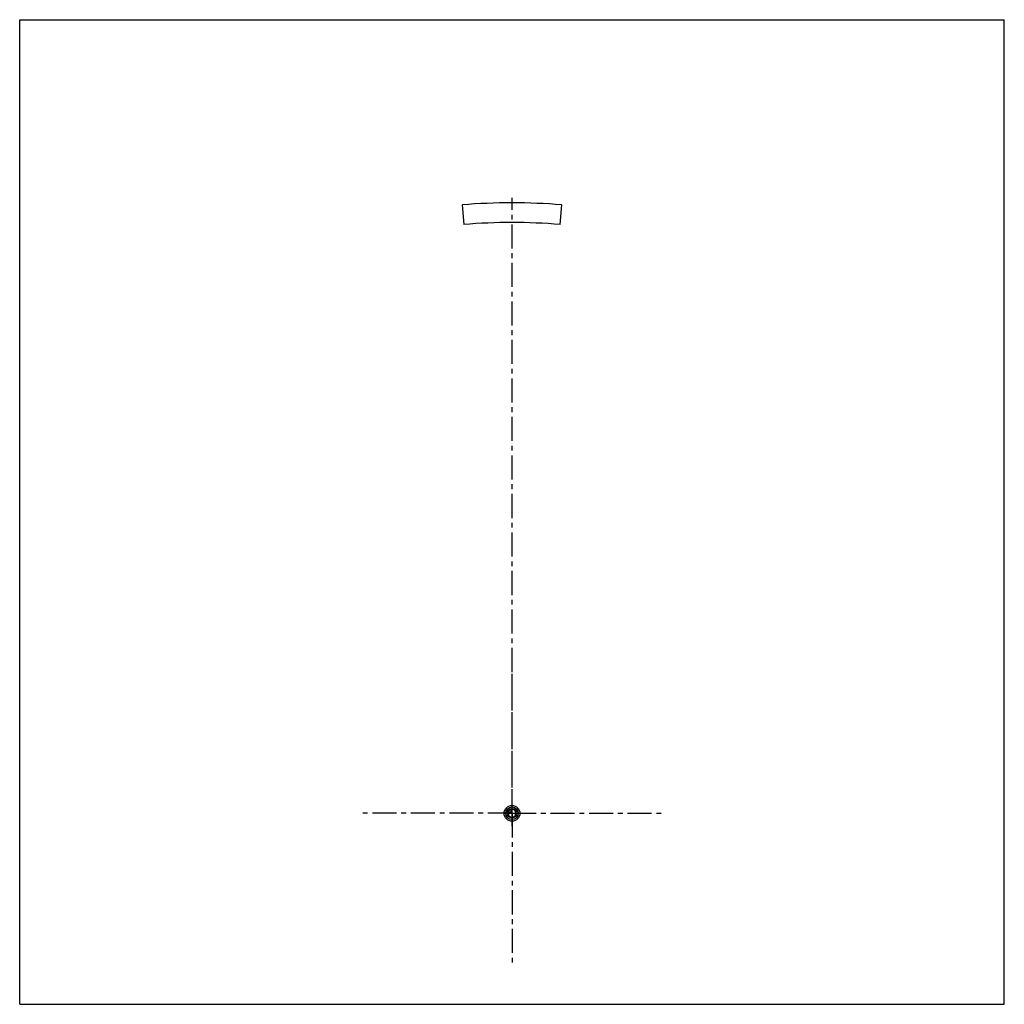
# Model space of a CAD drawing. Header units: millimetres. Extents: x 0 to 1000, y 0 to 1000.
import ezdxf

# ---------------------------------------------------------------- set-up
doc = ezdxf.new("R2010")
doc.units = ezdxf.units.MM
doc.header["$LTSCALE"] = 65.185185
doc.linetypes.add('CENTER', pattern=[0.6, 0.375, -0.075, 0.075, -0.075])
doc.layers.get('0').update_dxf_attribs({"linetype": 'CONTINUOUS'})
for name, color, linetype in [('ACHSEN_S', 7, 'CONTINUOUS'), ('KOERPER', 7, 'CONTINUOUS'), ('KURVEN', 7, 'CONTINUOUS')]:
    doc.layers.add(name, color=color, linetype=linetype)

msp = doc.modelspace()

# ---------------------------------------------------------------- linework, layer by layer
at = {"color": 7, "linetype": 'Continuous'}
for p, q in [((0, 0), (0, 1000)), ((0, 1000), (1000, 1000)), ((1000, 0), (1000, 1000)), ((0, 0), (1000, 0))]:
    msp.add_line(p, q, dxfattribs=at)
at = {"layer": 'ACHSEN_S', "color": 40, "linetype": 'CENTER'}
msp.add_line((500, 181), (500, 819), dxfattribs=at)
at = {"layer": 'KOERPER', "color": 7, "linetype": 'Continuous'}
for p, q in [((449.4, 811.9), (451.1, 792)), ((548.9, 792), (550.6, 811.9))]:
    msp.add_line(p, q, dxfattribs=at)
at = {"layer": 'KOERPER', "color": 40, "linetype": 'CENTER'}
for q in [(500, 349), (345, 194), (655, 194), (500, 39)]:
    msp.add_line((500, 194), q, dxfattribs=at)
at = {"layer": 'KOERPER', "color": 7, "linetype": 'Continuous'}
for radius in [620, 600]:
    msp.add_arc((500, 194), radius, 85.3223, 94.6777, dxfattribs=at)
at = {"layer": 'KURVEN', "color": 40, "linetype": 'Continuous'}
for p, q in [((500, 186), (500, 202)), ((492, 194), (508, 194)), ((498.9, 195.1), (496.2, 195.1)), ((498.9, 197.8), (498.9, 195.1))]:
    msp.add_line(p, q, dxfattribs=at)
for radius in [8, 6.4, 4.8]:
    msp.add_circle((500, 194), radius, dxfattribs=at)
for start, end in [(180, 90), (105.962, 164.038)]:
    msp.add_arc((500, 194), 4, start, end, dxfattribs=at)

doc.saveas('drawing.dxf')
